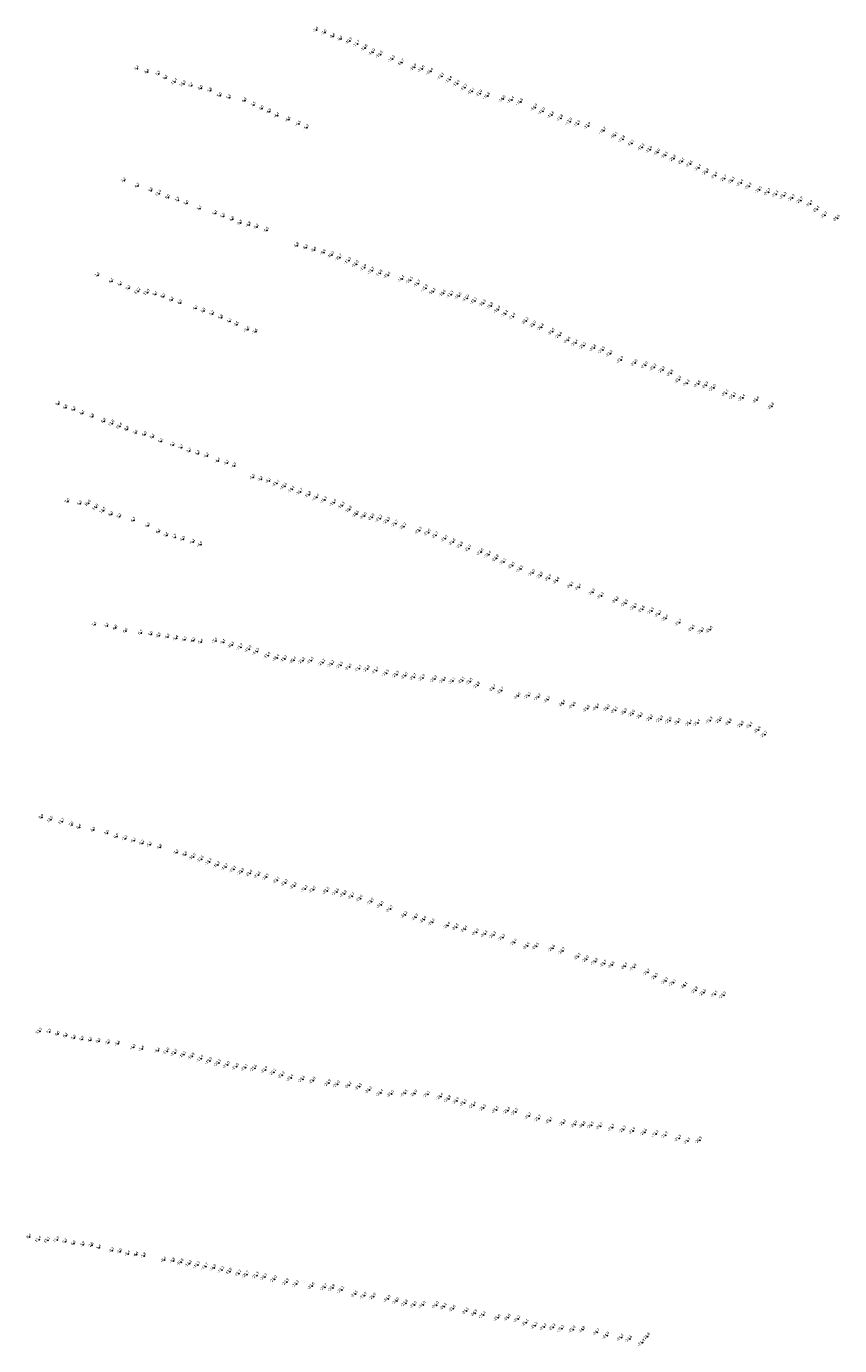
# Model space of a CAD drawing. Header units: feet. Extents: x 932366 to 949332, y 484196 to 597658.
# Tile 7 of 26: x 941995 to 946140, y 521010 to 527735. Entities that reach past the tile are written whole.
import ezdxf
from ezdxf.enums import TextEntityAlignment as Align

# ---------------------------------------------------------------- set-up
doc = ezdxf.new("R2010")
doc.units = ezdxf.units.FT
doc.layers.add('Text', color=7, linetype='Continuous')
doc.styles.add('Legend', font='calibri.ttf')

msp = doc.modelspace()

# ---------------------------------------------------------------- linework, layer by layer
at = {"layer": 'Text'}
for p in [(943474.49, 527716.45, -5.6), (943516.5, 527701.94, -7), (943560.22, 527684.36, -8.6), (943598.25, 527669.87, -9.9), (943644.89, 527659.91, -10.9), (943683.91, 527645.57, -11.7), (943723.24, 527624.58, -12.8), (943762.36, 527602.53, -14), (943800.66, 527590.9, -15), (942560.48, 527519.54, 7.4), (943862.77, 527568.81, -15.3), (943909.74, 527549.74, -14.7), (943973.53, 527525.18, -14.9), (944013.44, 527518.02, -15.6), (942612.39, 527502.72, 6.59), (942668.77, 527491.34, 7.32), (942706.81, 527471.44, 9.08), (942753.12, 527451.31, 11.43), (944057.75, 527505, -16.6), (944113.34, 527480.05, -17.1), (944153.96, 527462.75, -17.4), (942797.59, 527440.94, 14.25), (942836.6, 527431.81, 9.65), (942885.99, 527419.56, 7.98), (942933.75, 527406.9, 5.84), (944193.09, 527443.35, -17.4), (944230.85, 527422.48, -17.2), (944268.76, 527403.22, -17.1), (944308.25, 527392.48, -17), (942982.88, 527381.95, 5.01), (943030.95, 527371.95, 5.5), (943109.35, 527355.61, 6.42), (943155.68, 527334.77, 2.48), (943196.02, 527315.68, -2.98), (944347.49, 527379.71, -16.8), (944426.14, 527364.12, -16), (944470.1, 527359.88, -16.4), (944515.61, 527349.5, -16.8), (944589.34, 527321.02, -16.9), (943234.68, 527299.28, -4.91), (943274.98, 527279.49, -4.43), (943332.72, 527259.26, -4.57), (944628.44, 527302.17, -17), (944674.44, 527282.88, -17.6), (944720.64, 527266.53, -17.8), (944767.1, 527249, -17.9), (943384.86, 527237.85, -4.53), (943425.68, 527218.51, -5.32), (944807.64, 527237.31, -17.9), (944860.77, 527227.64, -17.9), (944938.89, 527203.14, -18.2), (944997.81, 527178.8, -18.1), (945036.67, 527159.77, -17.8), (945082.44, 527138.5, -17.1), (945135.32, 527117.86, -17.3), (945175.3, 527105.41, -17.9), (945215.32, 527091.86, -18), (945254.28, 527077.49, -19.5), (945295.4, 527060.65, -20.8), (945338.42, 527045.99, -22.1), (945380.31, 527032.59, -23.6), (945423.86, 527013.32, -24.4), (945463.66, 526992.71, -24.8), (942493.73, 526947.82, 7.22), (942562.88, 526920.53, 6.23), (945508.55, 526973.94, -24.9), (945555.04, 526958.55, -24.7), (945593.89, 526948.31, -25.3), (945639.08, 526936.44, -25.4), (945680.67, 526919.02, -25.3), (942632.3, 526897.61, 9.78), (942672.78, 526882.54, 13.87), (942717.77, 526862.16, 8.95), (942768.76, 526848.22, 7.7), (945733.41, 526901.5, -24.5), (945778.77, 526889.53, -24.7), (945818.41, 526879.24, -25.1), (945858.66, 526870.99, -25.3), (945901.68, 526860.33, -24.9), (945943.24, 526846.98, -24.7), (942813.12, 526833.06, 5.6), (942879.92, 526805.96, 5.12), (942959.53, 526782.14, 5.14), (945993.13, 526829.89, -24.9), (946026.8, 526801.51, -25.1), (942999.78, 526767.05, 5.52), (943046.51, 526750.87, 6.04), (943087.3, 526732.16, -0.45), (943131.56, 526723.01, -4.77), (943170.22, 526711.7, -5.23), (946066.71, 526772.37, -25.3), (946130.12, 526756.94, -25.6), (943222.05, 526695.13, -5.47), (943376.37, 526617.66, -6.8), (943421.89, 526607.05, -8.1), (943463.61, 526595.03, -8.6), (943511.84, 526581.73, -9.4), (943553.47, 526568.64, -10), (943592.81, 526556.49, -10.7), (943638.95, 526539.72, -11.3), (943678.27, 526522.42, -12), (942359.94, 526465.55, 7.3), (943718.63, 526504.25, -12.9), (943758.3, 526488.68, -13.7), (943799.18, 526475.25, -14.8), (943839.57, 526466.27, -15.6), (943910.43, 526447.52, -16.1), (942430.42, 526435.27, 6.13), (942475.61, 526420.57, 6.1), (942517.17, 526398.61, 9.26), (942565.61, 526384.2, 13.2), (942612.36, 526377.85, 12.97), (943953.74, 526440.21, -16.5), (943993.44, 526422.87, -15.7), (944031.21, 526399.51, -15.9), (944069.68, 526382.23, -16.2), (942654.34, 526368.78, 9.06), (942694.82, 526357.38, 8.17), (942737.09, 526339.98, 6.23), (942780.66, 526325.45, 4.93), (944121.38, 526373.16, -16.6), (944161.02, 526367.27, -17.3), (944201.93, 526360.1, -18), (944241.91, 526348.28, -17), (944281.38, 526335.4, -17.1), (944326.16, 526323.28, -15.3), (944364.17, 526309.83, -15.8), (942859.41, 526298.18, 4.11), (942899.68, 526283.54, 4.99), (942943.97, 526269.48, 5.22), (942989.49, 526250.16, 5.75), (944401.43, 526290.68, -16.9), (944438.7, 526268.84, -19.4), (944477.61, 526255.82, -21.4), (943032.78, 526231.81, 1.11), (943069.22, 526214.43, -3.51), (943123.67, 526188.48, -2.99), (943164.63, 526177.74, -3.58), (944543.22, 526232.74, -23.2), (944583.12, 526214.85, -23.9), (944622.09, 526201.03, -24.4), (944677.44, 526177.81, -24.5), (944714.93, 526159.27, -24.6), (944757.7, 526135.13, -24.6), (944795.84, 526120.35, -24.4), (944836.68, 526106.49, -24.1), (944889.38, 526095.16, -23.8), (944934.41, 526084.52, -23.5), (944972.52, 526065.76, -23.2), (945027.81, 526034.91, -22.9), (945099.11, 526018.22, -23), (945151.65, 526007.33, -23), (945196.14, 525996.18, -23.2), (945239.63, 525983.77, -23.2), (945282.43, 525966.63, -23.8), (945323.36, 525933.84, -23.9), (945364.44, 525915.59, -24.3), (945421.31, 525911.58, -24.8), (945460.76, 525904.72, -24.9), (945499.65, 525891.86, -25), (945562.97, 525865.01, -25.1), (945601.72, 525850.94, -25.1), (945647.8, 525841.04, -25.4), (942159.71, 525809.81, 9.56), (942196.65, 525791.97, 6.79), (942238.87, 525781.5, 6.17), (945719.99, 525830.3, -25.6), (945796.51, 525798.26, -25.8), (942281.98, 525762.6, 6.05), (942332.48, 525745.32, 5.76), (942391.99, 525722.03, 8.83), (942433.12, 525710.21, 13.81), (942472.69, 525696.02, 12.4), (942509.83, 525681.12, 8.76), (942554.26, 525662.54, 7.4), (942600.08, 525654, 6), (942640.21, 525641.09, 5.17), (942683.46, 525619.92, 5.14), (942744.6, 525600.77, 5.11), (942786.36, 525587.64, 5.66), (942827.91, 525569.72, 3.69), (942870.97, 525557.57, 1.17), (942916.39, 525545.36, -4.18), (942974.03, 525519.59, -4.4), (943019.18, 525508.76, -4.14), (943056.43, 525494.14, -4.89), (943152.42, 525435.8, -5.5), (943192.07, 525425.66, -7.2), (943232.53, 525417.62, -9.1), (943272.92, 525405.17, -11.1), (943312.77, 525390.61, -12.6), (943351.1, 525374.15, -14.1), (942206.54, 525312.65, 7), (942270.08, 525302.38, 6.28), (942312.16, 525303.38, 9.96), (943393.56, 525361.51, -14.7), (943436.33, 525346.98, -15.8), (943476.86, 525333.5, -16.4), (943516.77, 525320.55, -16.1), (943565.24, 525306.44, -15.9), (942351.72, 525282.36, 13.95), (942389.19, 525266.13, 12.47), (942429.48, 525247.47, 8.34), (942470.55, 525235.65, 7.21), (943605.72, 525291.78, -16.3), (943643.45, 525271.46, -16.8), (943679.46, 525248.44, -18.6), (943718.79, 525238.74, -20), (943758.45, 525232.32, -21), (942543.86, 525216.68, 6.74), (942616.32, 525189.2, 6.34), (943798.85, 525225.77, -21.2), (943838.34, 525214.89, -21.5), (943878.99, 525199.98, -21.2), (943920.3, 525185.44, -22.2), (943999.64, 525164.71, -22.3), (942670.23, 525158.52, 6.1), (942711.59, 525139.81, 3.48), (942753.46, 525130.91, 1.73), (942794.95, 525119.86, -4.03), (942845.08, 525105.76, -4.06), (944044.9, 525154.39, -22), (944083.72, 525140.9, -21.7), (944131.29, 525122.75, -21.5), (944171.13, 525106.18, -21.6), (942884.12, 525092.62, -4.89), (944211, 525089.39, -21.8), (944251.87, 525072.84, -21.9), (944314.5, 525054.75, -22), (944353.41, 525041.48, -22.4), (944392.28, 525022.87, -22.8), (944429.84, 525004.92, -23.1), (944472.91, 524986.27, -23.5), (944516.54, 524968.16, -24.1), (944576.64, 524948.08, -24), (944618.54, 524934.81, -23.8), (944660.44, 524922.08, -23.9), (944701.33, 524909.08, -24.4), (944772.93, 524885.89, -24.5), (944812.83, 524875.01, -24.4), (944883.39, 524850.43, -24.3), (944927.59, 524831.55, -24.3), (945003.53, 524810.2, -24.2), (945051.01, 524794.29, -24.5), (945097.48, 524775.98, -24.9), (945136.3, 524762.66, -24.8), (945183.62, 524754.44, -25.1), (945221.1, 524739.26, -25.2), (945255.7, 524717.14, -25.4), (945324.57, 524695.15, -25.7), (942344.32, 524685.08, 7.54), (942406.94, 524678.02, 7.2), (942450.6, 524667.33, 6.79), (942503.26, 524652.7, 6.42), (942579.97, 524642.47, 6.22), (942632.22, 524635.73, 0.96), (942671.77, 524628.97, -2.87), (945391.29, 524665.99, -25.5), (945439.26, 524653.13, -25.3), (945481.52, 524659.51, -25.6), (942716.26, 524622.16, -4.31), (942760.31, 524614.66, -5.4), (942804.14, 524608.97, -6.08), (942847.26, 524603.09, -4.19), (942886.87, 524596.32, -5.36), (942960.54, 524601.82, -7.9), (943000.74, 524595.49, -9.1), (943043.94, 524580.82, -10.5), (943088.16, 524569.93, -11.7), (943131.43, 524560.09, -13), (943171.28, 524547.22, -14.3), (943227.71, 524527.84, -17.6), (943273.79, 524515.62, -18.4), (943313.58, 524509.92, -19.3), (943359.73, 524503.14, -20.4), (943404.41, 524501.19, -21.2), (943448.19, 524501.14, -21.3), (943506.96, 524491.22, -21.2), (943553, 524484.43, -21.2), (943598.42, 524477.92, -21.5), (943642.53, 524468.61, -21.4), (943692.53, 524461.4, -21.5), (943735.24, 524459.54, -21.8), (943780.23, 524450.84, -21.7), (943832.12, 524437.88, -21.5), (943883.4, 524430.89, -21.5), (943927.55, 524424.44, -21.5), (943972.08, 524417.32, -21.7), (944017.15, 524413.57, -21.9), (944077.91, 524407.51, -22.3), (944123.79, 524402.48, -22.6), (944169.96, 524398.14, -23.1), (944218.46, 524400.53, -23.1), (944258.29, 524394.41, -23.5), (944296.25, 524375.3, -23.8), (944377.05, 524360.58, -23.7), (944417.5, 524348.56, -23.7), (944503.27, 524320.77, -24), (944556.3, 524322.59, -24.1), (944606.99, 524315.86, -24.2), (944654.67, 524302.19, -24.5), (944731.2, 524283.07, -24.6), (944784.7, 524273.15, -24.6), (944855.94, 524256.42, -24.8), (944905.9, 524263.28, -24.9), (944958.28, 524258.7, -25), (944998.61, 524249.17, -25.1), (945047.02, 524240.39, -25), (945086.43, 524232.24, -25), (945126.87, 524219.76, -25.2), (945178.35, 524208.36, -25.2), (945229.47, 524202.59, -25.3), (945275.29, 524195.94, -25), (945318.76, 524189.34, -25), (945377.5, 524182.98, -25.4), (945418.49, 524183.94, -25.4), (945481.69, 524196.51, -25.3), (945530.62, 524196.98, -25), (945579.94, 524187.02, -24.8), (945641.68, 524175.3, -24.8), (945685.86, 524171.11, -25.1), (945727.18, 524149.09, -25.4), (945760.25, 524124.65, -25.2), (942074.85, 523703.42, 8.94), (942120.62, 523691.21, 12.47), (942178.06, 523680.87, 11.65), (942226.45, 523664.79, 6.96), (942265.68, 523652.84, 6.44), (942338.02, 523638.5, 6.51), (942408.11, 523621.47, 6.95), (942456.33, 523604.18, 0.88), (942501, 523594.96, -2.28), (942544.41, 523584.33, -4.12), (942586.75, 523571.12, -5.2), (942626.93, 523563.05, -5.14), (942677.26, 523549.96, -4.76), (942762.78, 523522.55, -7.2), (942806.99, 523512.35, -8.9), (942847.1, 523501.51, -10.6), (942887.68, 523489.85, -12.6), (942929.59, 523476.26, -14.4), (942971.12, 523460.82, -16.2), (943012.05, 523449.23, -17.7), (943053.18, 523437.8, -19.1), (943093.82, 523425.41, -20.3), (943135.8, 523416.82, -21.6), (943178.29, 523408.82, -22.6), (943220.38, 523398.34, -22.9), (943274.8, 523381.31, -23.1), (943315.69, 523368.98, -23.3), (943361.97, 523353.88, -23.2), (943417.12, 523338.22, -23.3), (943458.4, 523333.61, -23.5), (943528.78, 523328.3, -23.5), (943577.79, 523322.51, -23.6), (943617.23, 523312.98, -23.8), (943656.97, 523301.18, -23.7), (943698.35, 523289.03, -23.4), (943755.39, 523272.96, -23.9), (943804.23, 523257.1, -24), (943851.7, 523235.1, -24.2), (943926.08, 523206.03, -24.2), (943981.51, 523192.57, -24.3), (944023.34, 523181.25, -24.4), (944066.12, 523167.69, -24.4), (944144.34, 523150.94, -24.4), (944187.86, 523143.19, -24.5), (944231.89, 523132.61, -24.4), (944290.26, 523117.39, -24.3), (944335.02, 523108.09, -24.3), (944378.29, 523102.7, -24.3), (944423.94, 523089.35, -24.3), (944484.44, 523065.1, -24.4), (944550.15, 523047.15, -24.4), (944596.25, 523045.32, -24.5), (944678.98, 523034.9, -24.6), (944730.42, 523021.28, -24.7), (944809.32, 522993.49, -25.1), (944851.8, 522979.74, -25), (944897.19, 522966.82, -24.8), (944942.87, 522956.78, -24.7), (944982.41, 522949.64, -24.8), (945048.21, 522943.53, -24.9), (945094.25, 522937.73, -24.8), (945162.98, 522912.54, -24.7), (945203.47, 522891.44, -24.5), (945255.28, 522869.09, -24.3), (945295.12, 522859.81, -24.1), (945353.06, 522845.75, -24.1), (945408.19, 522821.35, -23.8), (945448.76, 522808.59, -23.6), (945507.18, 522801.46, -23.5), (945550.88, 522796.04, -23.3), (942063.96, 522612.26, 13.49), (942112.88, 522608.62, 7.34), (942155.77, 522597.96, 6.63), (942197.9, 522589.39, 6.08), (942239.7, 522578.05, 5.82), (942280.3, 522572.37, 5.85), (942323, 522566.71, 4.51), (942365.26, 522561.98, 0.24), (942414.01, 522554.27, -2.34), (942463.92, 522549.03, -3.62), (942542.2, 522530.13, -4.26), (942585.75, 522522.61, -5.44), (942667.11, 522512.98, -9.4), (942713.09, 522510.1, -11), (942753.87, 522502.53, -12.5), (942797.8, 522492.87, -14.1), (942841.47, 522484.16, -15.8), (942886.56, 522472.93, -17.4), (942930.87, 522461.83, -19), (942976.11, 522451.21, -20.1), (943020.72, 522440.85, -21), (943066.67, 522431.56, -21.6), (943112.56, 522427.25, -22.1), (943159.44, 522423.81, -22.6), (943214.01, 522415.74, -22.9), (943257.26, 522403.5, -23.1), (943300.21, 522388.15, -23.3), (943344.83, 522374.66, -23.4), (943404.7, 522368.05, -23.6), (943458.34, 522361.04, -23.8), (943536.89, 522348.28, -23.9), (943582.11, 522341.85, -24), (943641.66, 522337.01, -24.2), (943693.41, 522329.78, -24.1), (943744.88, 522313.29, -24.3), (943802.51, 522298.57, -24.4), (943856.48, 522293.7, -24.6), (943926.88, 522295.72, -24.5), (943976.39, 522294.97, -24), (944041.47, 522290.65, -24.1), (944108.63, 522279.15, -24.4), (944148.95, 522267.67, -24.8), (944189.91, 522257.46, -24.9), (944228.9, 522247.77, -25.1), (944276.23, 522235.43, -25.4), (944326.59, 522222.12, -25.5), (944391.87, 522211.96, -25.5), (944449.96, 522207.75, -25.6), (944490.55, 522201.66, -25.5), (944558.03, 522180.23, -25.7), (944607.47, 522167.65, -25.3), (944665.38, 522157.49, -25.1), (944734.36, 522145.51, -25.2), (944792.92, 522137.31, -24.9), (944834.64, 522135.3, -24.8), (944877.14, 522132.92, -24.5), (944922.25, 522128.29, -24.2), (944983.72, 522120.48, -23.7), (945040.37, 522111.35, -23.3), (945088.9, 522104.45, -22.9), (945148.08, 522097.12, -22.6), (945206.45, 522089.71, -22.2), (945254.23, 522083.01, -21.9), (945322.81, 522066.85, -21.5), (945368.14, 522052.57, -21.1), (945428.14, 522057.49, -20.9), (942011.63, 521564.69, 8.35), (942060.48, 521550.91, 11.43), (942105.2, 521546.39, 17.08), (942152.77, 521549.33, 11.04), (942194.52, 521539.83, 9.27), (942237.35, 521529.59, 6.01), (942285.09, 521524.27, 3.94), (942328.89, 521521.05, 2.75), (942367.43, 521509.15, 1.4), (942433.41, 521495.16, -2.31), (942474.04, 521489.31, -3.03), (942514.68, 521478.19, -3.4), (942556.61, 521473.57, -4.42), (942596.45, 521467.66, -5.76), (942699, 521446.65, -8.4), (942745.07, 521441.23, -9.8), (942785.28, 521434.99, -10.8), (942826.72, 521427.49, -12.2), (942869.76, 521421.89, -13.5), (942910.61, 521413.55, -14.7), (942952.1, 521406.22, -16), (942992.56, 521396.47, -17.2), (943033.07, 521387.17, -17.8), (943078.98, 521377.86, -19.2), (943119.31, 521372.49, -20.2), (943169.65, 521367.2, -21.3), (943211.01, 521360.15, -22.3), (943260.95, 521348.66, -23), (943322.64, 521333.8, -22.9), (943373, 521324.49, -23.3), (943452.6, 521314.1, -23.6), (943516.91, 521307.77, -23.7), (943557.56, 521304.47, -23.8), (943603.87, 521294.72, -23.2), (943673.05, 521273.15, -23.5), (943719.49, 521264.53, -23.9), (943765.94, 521260.23, -24), (943839.94, 521248.74, -24), (943884.28, 521237.24, -24), (943929.1, 521225.61, -23.8), (943973.75, 521218.01, -23.6), (944018.56, 521218.05, -24), (944086.5, 521216.46, -24), (944125.91, 521209.27, -24.1), (944171.52, 521198.74, -23.6), (944238.74, 521186.28, -24.1), (944282.6, 521175.73, -24.9), (944326.32, 521165.92, -25.4), (944400.52, 521152.23, -25.6), (944452.3, 521152.87, -24.8), (944501.84, 521145.65, -25.2), (944542.98, 521126.81, -25.1), (944589.11, 521111.45, -25.2), (944636, 521104.87, -25.2), (944680.73, 521103.03, -25.3), (944725.61, 521096.3, -25.2), (944783.05, 521092.53, -25), (944833.02, 521090.85, -24.8), (944905.98, 521078.84, -24.7), (944955.96, 521061.57, -24.9), (945028.58, 521050.88, -24.2), (945071.49, 521043.81, -23.6), (945136.5, 521024.59, -23.4), (945162.55, 521056.55, -22.8)]:
    msp.add_point(p, dxfattribs=at)

# ---------------------------------------------------------------- texts
at = {"layer": 'Text', "style": 'Legend'}
for s, p in [('-5 6 ', (943474.49, 527716.45, -5.6)), ('-7 0 ', (943516.5, 527701.94, -7)), ('-8 6 ', (943560.22, 527684.36, -8.6)), ('-9 9 ', (943598.25, 527669.87, -9.9)), ('-10 9  ', (943644.89, 527659.91, -10.9)), ('-11 7  ', (943683.91, 527645.57, -11.7)), ('-12 8  ', (943723.24, 527624.58, -12.8)), ('-14 0  ', (943762.36, 527602.53, -14)), ('-15 0  ', (943800.66, 527590.9, -15)), ('-15 3  ', (943862.77, 527568.81, -15.3)), ('7 4', (942560.48, 527519.54, 7.4)), ('6 6', (942612.39, 527502.72, 6.59)), ('-14 7  ', (943909.74, 527549.74, -14.7)), ('-14 9  ', (943973.53, 527525.18, -14.9)), ('-15 6  ', (944013.44, 527518.02, -15.6)), ('-16 6  ', (944057.75, 527505, -16.6)), ('7 3', (942668.77, 527491.34, 7.32)), ('9 1', (942706.81, 527471.44, 9.08)), ('11 4 ', (942753.12, 527451.31, 11.43)), ('14 3 ', (942797.59, 527440.94, 14.25)), ('9 7', (942836.6, 527431.81, 9.65)), ('-17 1  ', (944113.34, 527480.05, -17.1)), ('-17 4  ', (944153.96, 527462.75, -17.4)), ('-17 4  ', (944193.09, 527443.35, -17.4)), ('8 0', (942885.99, 527419.56, 7.98)), ('5 8', (942933.75, 527406.9, 5.84)), ('5 0', (942982.88, 527381.95, 5.01)), ('5 5', (943030.95, 527371.95, 5.5)), ('-17 2  ', (944230.85, 527422.48, -17.2)), ('-17 1  ', (944268.76, 527403.22, -17.1)), ('-17 0  ', (944308.25, 527392.48, -17)), ('-16 8  ', (944347.49, 527379.71, -16.8)), ('-16 0  ', (944426.14, 527364.12, -16)), ('6 4', (943109.35, 527355.61, 6.42)), ('2 5', (943155.68, 527334.77, 2.48)), ('-3 0 ', (943196.02, 527315.68, -2.98)), ('-4 9 ', (943234.68, 527299.28, -4.91)), ('-16 4  ', (944470.1, 527359.88, -16.4)), ('-16 8  ', (944515.61, 527349.5, -16.8)), ('-16 9  ', (944589.34, 527321.02, -16.9)), ('-17 0  ', (944628.44, 527302.17, -17)), ('-4 4 ', (943274.98, 527279.49, -4.43)), ('-4 6 ', (943332.72, 527259.26, -4.57)), ('-4 5 ', (943384.86, 527237.85, -4.53)), ('-17 6  ', (944674.44, 527282.88, -17.6)), ('-17 8  ', (944720.64, 527266.53, -17.8)), ('-17 9  ', (944767.1, 527249, -17.9)), ('-17 9  ', (944807.64, 527237.31, -17.9)), ('-17 9  ', (944860.77, 527227.64, -17.9)), ('-5 3 ', (943425.68, 527218.51, -5.32)), ('-18 2  ', (944938.89, 527203.14, -18.2)), ('-18 1  ', (944997.81, 527178.8, -18.1)), ('-17 8  ', (945036.67, 527159.77, -17.8)), ('-17 1  ', (945082.44, 527138.5, -17.1)), ('-17 3  ', (945135.32, 527117.86, -17.3)), ('-17 9  ', (945175.3, 527105.41, -17.9)), ('-18 0  ', (945215.32, 527091.86, -18)), ('-19 5  ', (945254.28, 527077.49, -19.5)), ('-20 8  ', (945295.4, 527060.65, -20.8)), ('-22 1  ', (945338.42, 527045.99, -22.1)), ('-23 6  ', (945380.31, 527032.59, -23.6)), ('-24 4  ', (945423.86, 527013.32, -24.4)), ('-24 8  ', (945463.66, 526992.71, -24.8)), ('-24 9  ', (945508.55, 526973.94, -24.9)), ('-24 7  ', (945555.04, 526958.55, -24.7)), ('7 2', (942493.73, 526947.82, 7.22)), ('6 2', (942562.88, 526920.53, 6.23)), ('9 8', (942632.3, 526897.61, 9.78)), ('-25 3  ', (945593.89, 526948.31, -25.3)), ('-25 4  ', (945639.08, 526936.44, -25.4)), ('-25 3  ', (945680.67, 526919.02, -25.3)), ('-24 5  ', (945733.41, 526901.5, -24.5)), ('13 9 ', (942672.78, 526882.54, 13.87)), ('9 0', (942717.77, 526862.16, 8.95)), ('7 7', (942768.76, 526848.22, 7.7)), ('5 6', (942813.12, 526833.06, 5.6)), ('-24 7  ', (945778.77, 526889.53, -24.7)), ('-25 1  ', (945818.41, 526879.24, -25.1)), ('-25 3  ', (945858.66, 526870.99, -25.3)), ('-24 9  ', (945901.68, 526860.33, -24.9)), ('-24 7  ', (945943.24, 526846.98, -24.7)), ('-24 9  ', (945993.13, 526829.89, -24.9)), ('5 1', (942879.92, 526805.96, 5.12)), ('5 1', (942959.53, 526782.14, 5.14)), ('5 5', (942999.78, 526767.05, 5.52)), ('-25 1  ', (946026.8, 526801.51, -25.1)), ('-25 3  ', (946066.71, 526772.37, -25.3)), ('-25 6  ', (946130.12, 526756.94, -25.6)), ('6 0', (943046.51, 526750.87, 6.04)), ('-0 5 ', (943087.3, 526732.16, -0.45)), ('-4 8 ', (943131.56, 526723.01, -4.77)), ('-5 2 ', (943170.22, 526711.7, -5.23)), ('-5 5 ', (943222.05, 526695.13, -5.47)), ('-6 8 ', (943376.37, 526617.66, -6.8)), ('-8 1 ', (943421.89, 526607.05, -8.1)), ('-8 6 ', (943463.61, 526595.03, -8.6)), ('-9 4 ', (943511.84, 526581.73, -9.4)), ('-10 0  ', (943553.47, 526568.64, -10)), ('-10 7  ', (943592.81, 526556.49, -10.7)), ('-11 3  ', (943638.95, 526539.72, -11.3)), ('-12 0  ', (943678.27, 526522.42, -12)), ('-12 9  ', (943718.63, 526504.25, -12.9)), ('-13 7  ', (943758.3, 526488.68, -13.7)), ('7 3', (942359.94, 526465.55, 7.3)), ('6 1', (942430.42, 526435.27, 6.13)), ('-14 8  ', (943799.18, 526475.25, -14.8)), ('-15 6  ', (943839.57, 526466.27, -15.6)), ('-16 1  ', (943910.43, 526447.52, -16.1)), ('-16 5  ', (943953.74, 526440.21, -16.5)), ('-15 7  ', (943993.44, 526422.87, -15.7)), ('6 1', (942475.61, 526420.57, 6.1)), ('9 3', (942517.17, 526398.61, 9.26)), ('13 2 ', (942565.61, 526384.2, 13.2)), ('13 0 ', (942612.36, 526377.85, 12.97)), ('9 1', (942654.34, 526368.78, 9.06)), ('8 2', (942694.82, 526357.38, 8.17)), ('-15 9  ', (944031.21, 526399.51, -15.9)), ('-16 2  ', (944069.68, 526382.23, -16.2)), ('-16 6  ', (944121.38, 526373.16, -16.6)), ('-17 3  ', (944161.02, 526367.27, -17.3)), ('-18 0  ', (944201.93, 526360.1, -18)), ('6 2', (942737.09, 526339.98, 6.23)), ('4 9', (942780.66, 526325.45, 4.93)), ('4 1', (942859.41, 526298.18, 4.11)), ('-17 0  ', (944241.91, 526348.28, -17)), ('-17 1  ', (944281.38, 526335.4, -17.1)), ('-15 3  ', (944326.16, 526323.28, -15.3)), ('-15 8  ', (944364.17, 526309.83, -15.8)), ('-16 9  ', (944401.43, 526290.68, -16.9)), ('5 0', (942899.68, 526283.54, 4.99)), ('5 2', (942943.97, 526269.48, 5.22)), ('5 8', (942989.49, 526250.16, 5.75)), ('1 1', (943032.78, 526231.81, 1.11)), ('-19 4  ', (944438.7, 526268.84, -19.4)), ('-21 4  ', (944477.61, 526255.82, -21.4)), ('-23 2  ', (944543.22, 526232.74, -23.2)), ('-3 5 ', (943069.22, 526214.43, -3.51)), ('-3 0 ', (943123.67, 526188.48, -2.99)), ('-3 6 ', (943164.63, 526177.74, -3.58)), ('-23 9  ', (944583.12, 526214.85, -23.9)), ('-24 4  ', (944622.09, 526201.03, -24.4)), ('-24 5  ', (944677.44, 526177.81, -24.5)), ('-24 6  ', (944714.93, 526159.27, -24.6)), ('-24 6  ', (944757.7, 526135.13, -24.6)), ('-24 4  ', (944795.84, 526120.35, -24.4)), ('-24 1  ', (944836.68, 526106.49, -24.1)), ('-23 8  ', (944889.38, 526095.16, -23.8)), ('-23 5  ', (944934.41, 526084.52, -23.5)), ('-23 2  ', (944972.52, 526065.76, -23.2)), ('-22 9  ', (945027.81, 526034.91, -22.9)), ('-23 0  ', (945099.11, 526018.22, -23)), ('-23 0  ', (945151.65, 526007.33, -23)), ('-23 2  ', (945196.14, 525996.18, -23.2)), ('-23 2  ', (945239.63, 525983.77, -23.2)), ('-23 8  ', (945282.43, 525966.63, -23.8)), ('-23 9  ', (945323.36, 525933.84, -23.9)), ('-24 3  ', (945364.44, 525915.59, -24.3)), ('-24 8  ', (945421.31, 525911.58, -24.8)), ('-24 9  ', (945460.76, 525904.72, -24.9)), ('-25 0  ', (945499.65, 525891.86, -25)), ('-25 1  ', (945562.97, 525865.01, -25.1)), ('-25 1  ', (945601.72, 525850.94, -25.1)), ('-25 4  ', (945647.8, 525841.04, -25.4)), ('-25 6  ', (945719.99, 525830.3, -25.6)), ('9 6', (942159.71, 525809.81, 9.56)), ('6 8', (942196.65, 525791.97, 6.79)), ('6 2', (942238.87, 525781.5, 6.17)), ('6 1', (942281.98, 525762.6, 6.05)), ('-25 8  ', (945796.51, 525798.26, -25.8)), ('5 8', (942332.48, 525745.32, 5.76)), ('8 8', (942391.99, 525722.03, 8.83)), ('13 8 ', (942433.12, 525710.21, 13.81)), ('12 4 ', (942472.69, 525696.02, 12.4)), ('8 8', (942509.83, 525681.12, 8.76)), ('7 4', (942554.26, 525662.54, 7.4)), ('6 0', (942600.08, 525654, 6)), ('5 2', (942640.21, 525641.09, 5.17)), ('5 1', (942683.46, 525619.92, 5.14)), ('5 1', (942744.6, 525600.77, 5.11)), ('5 7', (942786.36, 525587.64, 5.66)), ('3 7', (942827.91, 525569.72, 3.69)), ('1 2', (942870.97, 525557.57, 1.17)), ('-4 2 ', (942916.39, 525545.36, -4.18)), ('-4 4 ', (942974.03, 525519.59, -4.4)), ('-4 1 ', (943019.18, 525508.76, -4.14)), ('-4 9 ', (943056.43, 525494.14, -4.89)), ('-5 5 ', (943152.42, 525435.8, -5.5)), ('-7 2 ', (943192.07, 525425.66, -7.2)), ('-9 1 ', (943232.53, 525417.62, -9.1)), ('-11 1  ', (943272.92, 525405.17, -11.1)), ('-12 6  ', (943312.77, 525390.61, -12.6)), ('-14 1  ', (943351.1, 525374.15, -14.1)), ('-14 7  ', (943393.56, 525361.51, -14.7)), ('-15 8  ', (943436.33, 525346.98, -15.8)), ('7 0', (942206.54, 525312.65, 7)), ('6 3', (942270.08, 525302.38, 6.28)), ('10 0 ', (942312.16, 525303.38, 9.96)), ('14 0 ', (942351.72, 525282.36, 13.95)), ('-16 4  ', (943476.86, 525333.5, -16.4)), ('-16 1  ', (943516.77, 525320.55, -16.1)), ('-15 9  ', (943565.24, 525306.44, -15.9)), ('-16 3  ', (943605.72, 525291.78, -16.3)), ('12 5 ', (942389.19, 525266.13, 12.47)), ('8 3', (942429.48, 525247.47, 8.34)), ('7 2', (942470.55, 525235.65, 7.21)), ('6 7', (942543.86, 525216.68, 6.74)), ('-16 8  ', (943643.45, 525271.46, -16.8)), ('-18 6  ', (943679.46, 525248.44, -18.6)), ('-20 0  ', (943718.79, 525238.74, -20)), ('-21 0  ', (943758.45, 525232.32, -21)), ('-21 2  ', (943798.85, 525225.77, -21.2)), ('-21 5  ', (943838.34, 525214.89, -21.5)), ('6 3', (942616.32, 525189.2, 6.34)), ('6 1', (942670.23, 525158.52, 6.1)), ('-21 2  ', (943878.99, 525199.98, -21.2)), ('-22 2  ', (943920.3, 525185.44, -22.2)), ('-22 3  ', (943999.64, 525164.71, -22.3)), ('-22 0  ', (944044.9, 525154.39, -22)), ('3 5', (942711.59, 525139.81, 3.48)), ('1 7', (942753.46, 525130.91, 1.73)), ('-4 0 ', (942794.95, 525119.86, -4.03)), ('-4 1 ', (942845.08, 525105.76, -4.06)), ('-4 9 ', (942884.12, 525092.62, -4.89)), ('-21 7  ', (944083.72, 525140.9, -21.7)), ('-21 5  ', (944131.29, 525122.75, -21.5)), ('-21 6  ', (944171.13, 525106.18, -21.6)), ('-21 8  ', (944211, 525089.39, -21.8)), ('-21 9  ', (944251.87, 525072.84, -21.9)), ('-22 0  ', (944314.5, 525054.75, -22)), ('-22 4  ', (944353.41, 525041.48, -22.4)), ('-22 8  ', (944392.28, 525022.87, -22.8)), ('-23 1  ', (944429.84, 525004.92, -23.1)), ('-23 5  ', (944472.91, 524986.27, -23.5)), ('-24 1  ', (944516.54, 524968.16, -24.1)), ('-24 0  ', (944576.64, 524948.08, -24)), ('-23 8  ', (944618.54, 524934.81, -23.8)), ('-23 9  ', (944660.44, 524922.08, -23.9)), ('-24 4  ', (944701.33, 524909.08, -24.4)), ('-24 5  ', (944772.93, 524885.89, -24.5)), ('-24 4  ', (944812.83, 524875.01, -24.4)), ('-24 3  ', (944883.39, 524850.43, -24.3)), ('-24 3  ', (944927.59, 524831.55, -24.3)), ('-24 2  ', (945003.53, 524810.2, -24.2)), ('-24 5  ', (945051.01, 524794.29, -24.5)), ('-24 9  ', (945097.48, 524775.98, -24.9)), ('-24 8  ', (945136.3, 524762.66, -24.8)), ('-25 1  ', (945183.62, 524754.44, -25.1)), ('7 5', (942344.32, 524685.08, 7.54)), ('7 2', (942406.94, 524678.02, 7.2)), ('-25 2  ', (945221.1, 524739.26, -25.2)), ('-25 4  ', (945255.7, 524717.14, -25.4)), ('-25 7  ', (945324.57, 524695.15, -25.7)), ('6 8', (942450.6, 524667.33, 6.79)), ('6 4', (942503.26, 524652.7, 6.42)), ('6 2', (942579.97, 524642.47, 6.22)), ('1 0', (942632.22, 524635.73, 0.96)), ('-2 9 ', (942671.77, 524628.97, -2.87)), ('-4 3 ', (942716.26, 524622.16, -4.31)), ('-5 4 ', (942760.31, 524614.66, -5.4)), ('-6 1 ', (942804.14, 524608.97, -6.08)), ('-25 5  ', (945391.29, 524665.99, -25.5)), ('-25 3  ', (945439.26, 524653.13, -25.3)), ('-25 6  ', (945481.52, 524659.51, -25.6)), ('-4 2 ', (942847.26, 524603.09, -4.19)), ('-5 4 ', (942886.87, 524596.32, -5.36)), ('-7 9 ', (942960.54, 524601.82, -7.9)), ('-9 1 ', (943000.74, 524595.49, -9.1)), ('-10 5  ', (943043.94, 524580.82, -10.5)), ('-11 7  ', (943088.16, 524569.93, -11.7)), ('-13 0  ', (943131.43, 524560.09, -13)), ('-14 3  ', (943171.28, 524547.22, -14.3)), ('-17 6  ', (943227.71, 524527.84, -17.6)), ('-18 4  ', (943273.79, 524515.62, -18.4)), ('-19 3  ', (943313.58, 524509.92, -19.3)), ('-20 4  ', (943359.73, 524503.14, -20.4)), ('-21 2  ', (943404.41, 524501.19, -21.2)), ('-21 3  ', (943448.19, 524501.14, -21.3)), ('-21 2  ', (943506.96, 524491.22, -21.2)), ('-21 2  ', (943553, 524484.43, -21.2)), ('-21 5  ', (943598.42, 524477.92, -21.5)), ('-21 4  ', (943642.53, 524468.61, -21.4)), ('-21 5  ', (943692.53, 524461.4, -21.5)), ('-21 8  ', (943735.24, 524459.54, -21.8)), ('-21 7  ', (943780.23, 524450.84, -21.7)), ('-21 5  ', (943832.12, 524437.88, -21.5)), ('-21 5  ', (943883.4, 524430.89, -21.5)), ('-21 5  ', (943927.55, 524424.44, -21.5)), ('-21 7  ', (943972.08, 524417.32, -21.7)), ('-21 9  ', (944017.15, 524413.57, -21.9)), ('-22 3  ', (944077.91, 524407.51, -22.3)), ('-22 6  ', (944123.79, 524402.48, -22.6)), ('-23 1  ', (944169.96, 524398.14, -23.1)), ('-23 1  ', (944218.46, 524400.53, -23.1)), ('-23 5  ', (944258.29, 524394.41, -23.5)), ('-23 8  ', (944296.25, 524375.3, -23.8)), ('-23 7  ', (944377.05, 524360.58, -23.7)), ('-23 7  ', (944417.5, 524348.56, -23.7)), ('-24 0  ', (944503.27, 524320.77, -24)), ('-24 1  ', (944556.3, 524322.59, -24.1)), ('-24 2  ', (944606.99, 524315.86, -24.2)), ('-24 5  ', (944654.67, 524302.19, -24.5)), ('-24 6  ', (944731.2, 524283.07, -24.6)), ('-24 6  ', (944784.7, 524273.15, -24.6)), ('-24 8  ', (944855.94, 524256.42, -24.8)), ('-24 9  ', (944905.9, 524263.28, -24.9)), ('-25 0  ', (944958.28, 524258.7, -25)), ('-25 1  ', (944998.61, 524249.17, -25.1)), ('-25 0  ', (945047.02, 524240.39, -25)), ('-25 0  ', (945086.43, 524232.24, -25)), ('-25 2  ', (945126.87, 524219.76, -25.2)), ('-25 2  ', (945178.35, 524208.36, -25.2)), ('-25 3  ', (945229.47, 524202.59, -25.3)), ('-25 0  ', (945275.29, 524195.94, -25)), ('-25 0  ', (945318.76, 524189.34, -25)), ('-25 4  ', (945377.5, 524182.98, -25.4)), ('-25 4  ', (945418.49, 524183.94, -25.4)), ('-25 3  ', (945481.69, 524196.51, -25.3)), ('-25 0  ', (945530.62, 524196.98, -25)), ('-24 8  ', (945579.94, 524187.02, -24.8)), ('-24 8  ', (945641.68, 524175.3, -24.8)), ('-25 1  ', (945685.86, 524171.11, -25.1)), ('-25 4  ', (945727.18, 524149.09, -25.4)), ('-25 2  ', (945760.25, 524124.65, -25.2)), ('8 9', (942074.85, 523703.42, 8.94)), ('12 5 ', (942120.62, 523691.21, 12.47)), ('11 7 ', (942178.06, 523680.87, 11.65)), ('7 0', (942226.45, 523664.79, 6.96)), ('6 4', (942265.68, 523652.84, 6.44)), ('6 5', (942338.02, 523638.5, 6.51)), ('7 0', (942408.11, 523621.47, 6.95)), ('0 9', (942456.33, 523604.18, 0.88)), ('-2 3 ', (942501, 523594.96, -2.28)), ('-4 1 ', (942544.41, 523584.33, -4.12)), ('-5 2 ', (942586.75, 523571.12, -5.2)), ('-5 1 ', (942626.93, 523563.05, -5.14)), ('-4 8 ', (942677.26, 523549.96, -4.76)), ('-7 2 ', (942762.78, 523522.55, -7.2)), ('-8 9 ', (942806.99, 523512.35, -8.9)), ('-10 6  ', (942847.1, 523501.51, -10.6)), ('-12 6  ', (942887.68, 523489.85, -12.6)), ('-14 4  ', (942929.59, 523476.26, -14.4)), ('-16 2  ', (942971.12, 523460.82, -16.2)), ('-17 7  ', (943012.05, 523449.23, -17.7)), ('-19 1  ', (943053.18, 523437.8, -19.1)), ('-20 3  ', (943093.82, 523425.41, -20.3)), ('-21 6  ', (943135.8, 523416.82, -21.6)), ('-22 6  ', (943178.29, 523408.82, -22.6)), ('-22 9  ', (943220.38, 523398.34, -22.9)), ('-23 1  ', (943274.8, 523381.31, -23.1)), ('-23 3  ', (943315.69, 523368.98, -23.3)), ('-23 2  ', (943361.97, 523353.88, -23.2)), ('-23 3  ', (943417.12, 523338.22, -23.3)), ('-23 5  ', (943458.4, 523333.61, -23.5)), ('-23 5  ', (943528.78, 523328.3, -23.5)), ('-23 6  ', (943577.79, 523322.51, -23.6)), ('-23 8  ', (943617.23, 523312.98, -23.8)), ('-23 7  ', (943656.97, 523301.18, -23.7)), ('-23 4  ', (943698.35, 523289.03, -23.4)), ('-23 9  ', (943755.39, 523272.96, -23.9)), ('-24 0  ', (943804.23, 523257.1, -24)), ('-24 2  ', (943851.7, 523235.1, -24.2)), ('-24 2  ', (943926.08, 523206.03, -24.2)), ('-24 3  ', (943981.51, 523192.57, -24.3)), ('-24 4  ', (944023.34, 523181.25, -24.4)), ('-24 4  ', (944066.12, 523167.69, -24.4)), ('-24 4  ', (944144.34, 523150.94, -24.4)), ('-24 5  ', (944187.86, 523143.19, -24.5)), ('-24 4  ', (944231.89, 523132.61, -24.4)), ('-24 3  ', (944290.26, 523117.39, -24.3)), ('-24 3  ', (944335.02, 523108.09, -24.3)), ('-24 3  ', (944378.29, 523102.7, -24.3)), ('-24 3  ', (944423.94, 523089.35, -24.3)), ('-24 4  ', (944484.44, 523065.1, -24.4)), ('-24 4  ', (944550.15, 523047.15, -24.4)), ('-24 5  ', (944596.25, 523045.32, -24.5)), ('-24 6  ', (944678.98, 523034.9, -24.6)), ('-24 7  ', (944730.42, 523021.28, -24.7)), ('-25 1  ', (944809.32, 522993.49, -25.1)), ('-25 0  ', (944851.8, 522979.74, -25)), ('-24 8  ', (944897.19, 522966.82, -24.8)), ('-24 7  ', (944942.87, 522956.78, -24.7)), ('-24 8  ', (944982.41, 522949.64, -24.8)), ('-24 9  ', (945048.21, 522943.53, -24.9)), ('-24 8  ', (945094.25, 522937.73, -24.8)), ('-24 7  ', (945162.98, 522912.54, -24.7)), ('-24 5  ', (945203.47, 522891.44, -24.5)), ('-24 3  ', (945255.28, 522869.09, -24.3)), ('-24 1  ', (945295.12, 522859.81, -24.1)), ('-24 1  ', (945353.06, 522845.75, -24.1)), ('-23 8  ', (945408.19, 522821.35, -23.8)), ('-23 6  ', (945448.76, 522808.59, -23.6)), ('-23 5  ', (945507.18, 522801.46, -23.5)), ('-23 3  ', (945550.88, 522796.04, -23.3)), ('13 5 ', (942063.96, 522612.26, 13.49)), ('7 3', (942112.88, 522608.62, 7.34)), ('6 6', (942155.77, 522597.96, 6.63)), ('6 1', (942197.9, 522589.39, 6.08)), ('5 8', (942239.7, 522578.05, 5.82)), ('5 9', (942280.3, 522572.37, 5.85)), ('4 5', (942323, 522566.71, 4.51)), ('0 2', (942365.26, 522561.98, 0.24)), ('-2 3 ', (942414.01, 522554.27, -2.34)), ('-3 6 ', (942463.92, 522549.03, -3.62)), ('-4 3 ', (942542.2, 522530.13, -4.26)), ('-5 4 ', (942585.75, 522522.61, -5.44)), ('-9 4 ', (942667.11, 522512.98, -9.4)), ('-11 0  ', (942713.09, 522510.1, -11)), ('-12 5  ', (942753.87, 522502.53, -12.5)), ('-14 1  ', (942797.8, 522492.87, -14.1)), ('-15 8  ', (942841.47, 522484.16, -15.8)), ('-17 4  ', (942886.56, 522472.93, -17.4)), ('-19 0  ', (942930.87, 522461.83, -19)), ('-20 1  ', (942976.11, 522451.21, -20.1)), ('-21 0  ', (943020.72, 522440.85, -21)), ('-21 6  ', (943066.67, 522431.56, -21.6)), ('-22 1  ', (943112.56, 522427.25, -22.1)), ('-22 6  ', (943159.44, 522423.81, -22.6)), ('-22 9  ', (943214.01, 522415.74, -22.9)), ('-23 1  ', (943257.26, 522403.5, -23.1)), ('-23 3  ', (943300.21, 522388.15, -23.3)), ('-23 4  ', (943344.83, 522374.66, -23.4)), ('-23 6  ', (943404.7, 522368.05, -23.6)), ('-23 8  ', (943458.34, 522361.04, -23.8)), ('-23 9  ', (943536.89, 522348.28, -23.9)), ('-24 0  ', (943582.11, 522341.85, -24)), ('-24 2  ', (943641.66, 522337.01, -24.2)), ('-24 1  ', (943693.41, 522329.78, -24.1)), ('-24 3  ', (943744.88, 522313.29, -24.3)), ('-24 4  ', (943802.51, 522298.57, -24.4)), ('-24 6  ', (943856.48, 522293.7, -24.6)), ('-24 5  ', (943926.88, 522295.72, -24.5)), ('-24 0  ', (943976.39, 522294.97, -24)), ('-24 1  ', (944041.47, 522290.65, -24.1)), ('-24 4  ', (944108.63, 522279.15, -24.4)), ('-24 8  ', (944148.95, 522267.67, -24.8)), ('-24 9  ', (944189.91, 522257.46, -24.9)), ('-25 1  ', (944228.9, 522247.77, -25.1)), ('-25 4  ', (944276.23, 522235.43, -25.4)), ('-25 5  ', (944326.59, 522222.12, -25.5)), ('-25 5  ', (944391.87, 522211.96, -25.5)), ('-25 6  ', (944449.96, 522207.75, -25.6)), ('-25 5  ', (944490.55, 522201.66, -25.5)), ('-25 7  ', (944558.03, 522180.23, -25.7)), ('-25 3  ', (944607.47, 522167.65, -25.3)), ('-25 1  ', (944665.38, 522157.49, -25.1)), ('-25 2  ', (944734.36, 522145.51, -25.2)), ('-24 9  ', (944792.92, 522137.31, -24.9)), ('-24 8  ', (944834.64, 522135.3, -24.8)), ('-24 5  ', (944877.14, 522132.92, -24.5)), ('-24 2  ', (944922.25, 522128.29, -24.2)), ('-23 7  ', (944983.72, 522120.48, -23.7)), ('-23 3  ', (945040.37, 522111.35, -23.3)), ('-22 9  ', (945088.9, 522104.45, -22.9)), ('-22 6  ', (945148.08, 522097.12, -22.6)), ('-22 2  ', (945206.45, 522089.71, -22.2)), ('-21 9  ', (945254.23, 522083.01, -21.9)), ('-21 5  ', (945322.81, 522066.85, -21.5)), ('-21 1  ', (945368.14, 522052.57, -21.1)), ('-20 9  ', (945428.14, 522057.49, -20.9)), ('8 4', (942011.63, 521564.69, 8.35)), ('11 4 ', (942060.48, 521550.91, 11.43)), ('17 1 ', (942105.2, 521546.39, 17.08)), ('11 0 ', (942152.77, 521549.33, 11.04)), ('9 3', (942194.52, 521539.83, 9.27)), ('6 0', (942237.35, 521529.59, 6.01)), ('3 9', (942285.09, 521524.27, 3.94)), ('2 8', (942328.89, 521521.05, 2.75)), ('1 4', (942367.43, 521509.15, 1.4)), ('-2 3 ', (942433.41, 521495.16, -2.31)), ('-3 0 ', (942474.04, 521489.31, -3.03)), ('-3 4 ', (942514.68, 521478.19, -3.4)), ('-4 4 ', (942556.61, 521473.57, -4.42)), ('-5 8 ', (942596.45, 521467.66, -5.76)), ('-8 4 ', (942699, 521446.65, -8.4)), ('-9 8 ', (942745.07, 521441.23, -9.8)), ('-10 8  ', (942785.28, 521434.99, -10.8)), ('-12 2  ', (942826.72, 521427.49, -12.2)), ('-13 5  ', (942869.76, 521421.89, -13.5)), ('-14 7  ', (942910.61, 521413.55, -14.7)), ('-16 0  ', (942952.1, 521406.22, -16)), ('-17 2  ', (942992.56, 521396.47, -17.2)), ('-17 8  ', (943033.07, 521387.17, -17.8)), ('-19 2  ', (943078.98, 521377.86, -19.2)), ('-20 2  ', (943119.31, 521372.49, -20.2)), ('-21 3  ', (943169.65, 521367.2, -21.3)), ('-22 3  ', (943211.01, 521360.15, -22.3)), ('-23 0  ', (943260.95, 521348.66, -23)), ('-22 9  ', (943322.64, 521333.8, -22.9)), ('-23 3  ', (943373, 521324.49, -23.3)), ('-23 6  ', (943452.6, 521314.1, -23.6)), ('-23 7  ', (943516.91, 521307.77, -23.7)), ('-23 8  ', (943557.56, 521304.47, -23.8)), ('-23 2  ', (943603.87, 521294.72, -23.2)), ('-23 5  ', (943673.05, 521273.15, -23.5)), ('-23 9  ', (943719.49, 521264.53, -23.9)), ('-24 0  ', (943765.94, 521260.23, -24)), ('-24 0  ', (943839.94, 521248.74, -24)), ('-24 0  ', (943884.28, 521237.24, -24)), ('-23 8  ', (943929.1, 521225.61, -23.8)), ('-23 6  ', (943973.75, 521218.01, -23.6)), ('-24 0  ', (944018.56, 521218.05, -24)), ('-24 0  ', (944086.5, 521216.46, -24)), ('-24 1  ', (944125.91, 521209.27, -24.1)), ('-23 6  ', (944171.52, 521198.74, -23.6)), ('-24 1  ', (944238.74, 521186.28, -24.1)), ('-24 9  ', (944282.6, 521175.73, -24.9)), ('-25 4  ', (944326.32, 521165.92, -25.4)), ('-25 6  ', (944400.52, 521152.23, -25.6)), ('-24 8  ', (944452.3, 521152.87, -24.8)), ('-25 2  ', (944501.84, 521145.65, -25.2)), ('-25 1  ', (944542.98, 521126.81, -25.1)), ('-25 2  ', (944589.11, 521111.45, -25.2)), ('-25 2  ', (944636, 521104.87, -25.2)), ('-25 3  ', (944680.73, 521103.03, -25.3)), ('-25 2  ', (944725.61, 521096.3, -25.2)), ('-25 0  ', (944783.05, 521092.53, -25)), ('-24 8  ', (944833.02, 521090.85, -24.8)), ('-24 7  ', (944905.98, 521078.84, -24.7)), ('-24 9  ', (944955.96, 521061.57, -24.9)), ('-24 2  ', (945028.58, 521050.88, -24.2)), ('-23 6  ', (945071.49, 521043.81, -23.6)), ('-22 8  ', (945162.55, 521056.55, -22.8)), ('-23 4  ', (945136.5, 521024.59, -23.4))]:
    msp.add_text(s, height=14, rotation=45, dxfattribs=at).set_placement(p, align=Align.CENTER)

doc.saveas('drawing.dxf')
